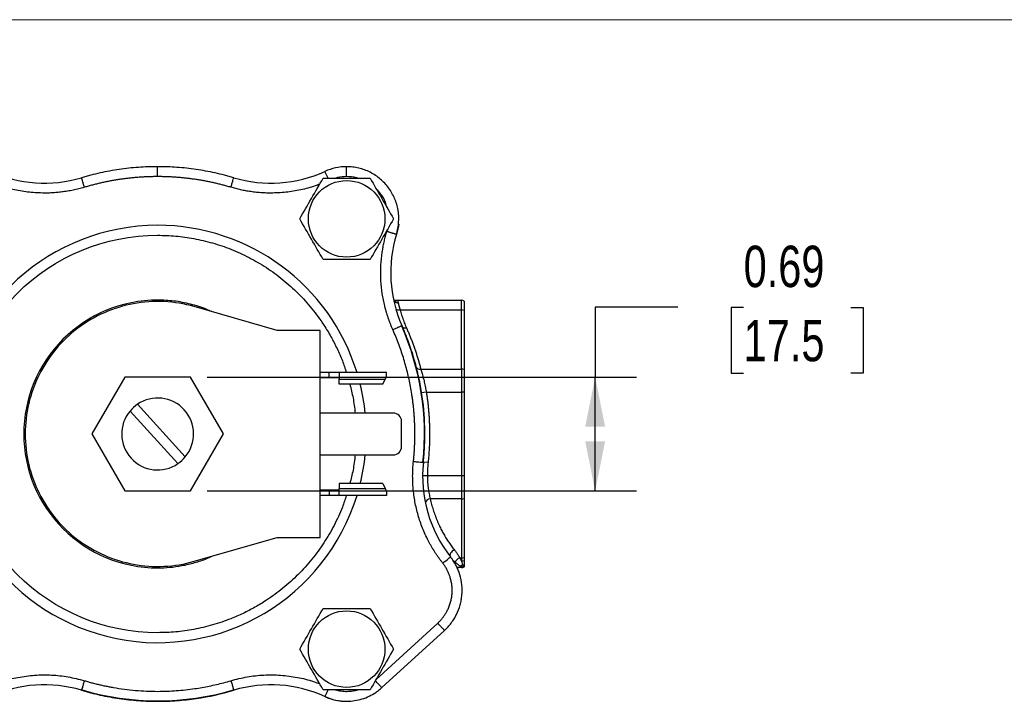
# Model space of a CAD drawing. Header units: inches. Extents: x 0 to 22, y 0 to 17.
# Tile 6 of 13: x 3.9 to 9.8, y 12.9 to 17. Entities that reach past the tile are written whole.
import ezdxf

# ---------------------------------------------------------------- set-up
doc = ezdxf.new("R2010")
doc.units = ezdxf.units.IN
doc.header["$LTSCALE"] = 2
doc.header["$MEASUREMENT"] = 0
doc.linetypes.add('SLD-Solid', pattern=[0])
doc.layers.add('DIMENSIONS', color=140, linetype='SLD-Solid', lineweight=25)
doc.layers.add('SLD-DEFPOINTS', color=7, linetype='Continuous')
doc.styles.add('SLDTEXTSTYLE0', font='TXT', dxfattribs={"width": 0.75})
doc.dimstyles.new('SLDDIMSTYLE3', dxfattribs={"dimtxt": 0.25, "dimasz": 0.3, "dimexe": 0, "dimexo": 0.0625, "dimgap": 0.0625, "dimtad": 0, "dimtih": 1, "dimtoh": 1, "dimrnd": 1e-09, "dimdsep": 46, "dimtxsty": 'SLDTEXTSTYLE0', "dimsah": 1, "dimcen": 0.09, "dimadec": 0, "dimazin": 2, "dimtfac": 1, "dimtofl": 0, "dimtmove": 0, "dimatfit": 3, "dimfxl": 0, "dimfrac": 2, "dimtolj": 1, "dimtzin": 12, "dimarcsym": 0})

# ---------------------------------------------------------------- blocks, each defined once
blk = doc.blocks.new('Block2')
at = {"color": 7, "linetype": 'SLD-Solid', "lineweight": 18}
blk.add_line((22.0002, 17.0002), (0.0002, 17.0002), dxfattribs=at)
blk = doc.blocks.new('_D_7')
at = {"layer": 'DIMENSIONS'}
for p, q in [((7.8417, 15.2644), (7.3417, 15.2644)), ((7.3417, 15.2644), (7.3417, 14.8424)), ((8.2386, 15.2625), (8.1625, 15.2625)), ((8.1625, 15.2625), (8.1625, 14.8656)), ((8.8852, 15.2625), (8.9613, 15.2625)), ((8.9613, 15.2625), (8.9613, 14.8656)), ((4.9975, 14.8424), (7.5917, 14.8424)), ((7.3417, 14.1549), (7.3417, 14.8424)), ((8.1625, 14.8656), (8.2386, 14.8656)), ((8.9613, 14.8656), (8.8852, 14.8656)), ((4.9975, 14.1549), (7.5917, 14.1549))]:
    blk.add_line(p, q, dxfattribs=at)
for points in [[(7.3417, 14.8424), (7.2817, 14.5424), (7.4017, 14.5424)], [(7.3417, 14.1549), (7.4017, 14.4549), (7.2817, 14.4549)]]:
    blk.add_solid(points, dxfattribs=at)
at = {"layer": 'DIMENSIONS', "char_height": 0.25, "attachment_point": 1, "style": 'SLDTEXTSTYLE0'}
for s, insert in [('0.69', (8.2386, 15.6355)), ('17.5', (8.2386, 15.1879))]:
    blk.add_mtext(s, dxfattribs=dict(at, insert=insert))

msp = doc.modelspace()

# ---------------------------------------------------------------- linework, layer by layer
for p, q in [((5.7284, 16.0434), (5.7097, 16.0842)), ((6.0842, 15.7225), (6.0859, 15.7316)), ((6.1485, 15.3057), (6.535, 15.3057)), ((6.535, 15.248), (6.535, 15.3057)), ((6.551, 15.3012), (6.551, 15.2448)), ((5.421, 15.1237), (4.9198, 15.2676)), ((6.1634, 15.248), (6.535, 15.248)), ((6.535, 14.8907), (6.535, 15.248)), ((6.551, 15.2448), (6.551, 14.8875)), ((5.681, 15.1237), (5.421, 15.1237)), ((5.681, 13.8737), (5.681, 15.1237)), ((5.735, 14.8697), (5.681, 14.8697)), ((5.735, 14.8377), (5.735, 14.8697)), ((5.795, 14.8697), (5.735, 14.8697)), ((5.795, 14.8697), (5.795, 14.8287)), ((6.081, 14.8697), (5.795, 14.8697)), ((6.081, 14.8437), (6.081, 14.8697)), ((6.2885, 14.8907), (6.535, 14.8907)), ((6.535, 14.8907), (6.535, 14.7514)), ((6.551, 14.8875), (6.551, 14.7514)), ((4.5005, 14.8424), (4.3021, 14.4987)), ((4.8975, 14.8424), (4.5005, 14.8424)), ((5.0959, 14.4987), (4.8975, 14.8424)), ((5.735, 14.8377), (5.681, 14.8377)), ((5.795, 14.8377), (5.735, 14.8377)), ((5.795, 14.8287), (6.0734, 14.8287)), ((5.795, 14.7987), (5.795, 14.8287)), ((6.0582, 14.7987), (6.0734, 14.8287)), ((6.0734, 14.8287), (6.081, 14.8437)), ((6.0582, 14.7987), (5.795, 14.7987)), ((6.322, 14.7514), (6.2913, 14.7466)), ((6.322, 14.7514), (6.535, 14.7514)), ((6.535, 14.7514), (6.535, 14.246)), ((6.551, 14.7514), (6.535, 14.7514)), ((6.551, 14.7514), (6.551, 14.246)), ((4.8215, 14.3196), (4.5322, 14.6374)), ((4.5765, 14.6778), (4.8659, 14.3599)), ((6.122, 14.6252), (5.681, 14.6252)), ((6.172, 14.4222), (6.172, 14.5752)), ((4.3021, 14.4987), (4.5005, 14.1549)), ((4.8975, 14.1549), (5.0959, 14.4987)), ((5.681, 14.3722), (6.122, 14.3722)), ((6.3324, 14.3255), (6.3015, 14.3288)), ((6.3281, 14.246), (6.2994, 14.246)), ((6.535, 14.246), (6.3281, 14.246)), ((6.535, 14.246), (6.535, 14.1067)), ((6.551, 14.246), (6.535, 14.246)), ((6.551, 14.246), (6.551, 14.1099)), ((4.5005, 14.1549), (4.8975, 14.1549)), ((5.735, 14.1597), (5.681, 14.1597)), ((5.735, 14.1597), (5.735, 14.1277)), ((5.795, 14.1597), (5.735, 14.1597)), ((5.795, 14.1987), (5.795, 14.1687)), ((6.0582, 14.1987), (5.795, 14.1987)), ((5.795, 14.1687), (6.0734, 14.1687)), ((5.795, 14.1277), (5.795, 14.1687)), ((6.0582, 14.1987), (6.0734, 14.1687)), ((6.0734, 14.1687), (6.081, 14.1537)), ((5.735, 14.1277), (5.681, 14.1277)), ((5.795, 14.1277), (5.735, 14.1277)), ((6.081, 14.1277), (5.795, 14.1277)), ((6.081, 14.1537), (6.081, 14.1277)), ((6.535, 14.1067), (6.3455, 14.1067)), ((6.535, 14.1067), (6.535, 13.7494)), ((6.551, 14.1099), (6.551, 13.7525)), ((4.9198, 13.7298), (5.421, 13.8737)), ((5.421, 13.8737), (5.681, 13.8737)), ((6.535, 13.7494), (6.5242, 13.7494)), ((6.535, 13.7494), (6.535, 13.7311)), ((6.551, 13.7525), (6.551, 13.7346)), ((6.0184, 13.0168), (6.391, 13.3565)), ((6.0528, 12.9669), (6.4314, 13.3122)), ((6.4317, 13.3125), (6.0541, 12.9672))]:
    msp.add_line(p, q)
at = {"flags": 128}
for points in [[(6.1549, 15.7654), (6.1517, 15.7426), (6.1421, 15.7034)], [(6.4916, 13.7981), (6.4849, 13.7947), (6.4785, 13.7902), (6.473, 13.7847), (6.4687, 13.7787), (6.4659, 13.7726), (6.4646, 13.7666), (6.4652, 13.7613), (6.4674, 13.7569)], [(6.4962, 13.7251), (6.496, 13.7187), (6.4954, 13.7152)]]:
    msp.add_lwpolyline(points, dxfattribs=at)
for centre in [(5.8405, 15.7977), (5.8405, 13.1997)]:
    msp.add_circle(centre, 0.2312)
for centre, radius, start, end in [((4.0151, 16.8002), 0.787, 245.46821, 286.55055), ((5.383, 16.8002), 0.787, 253.44945, 294.53179), ((5.8405, 15.7977), 0.315, 90, 114.53179), ((4.699, 14.4987), 1.26, 90, 342.87577), ((4.699, 14.4987), 1.26, 17.12423, 90), ((6.8935, 15.4728), 0.787, 162.85325, 203.93559), ((6.1106, 15.2767), 0.0292, 44.09133, 59.80866), ((6.1506, 15.3222), 0.0316, 233.05774, 272.09683), ((6.535, 15.2747), 0.031, 58.92705, 90), ((6.1574, 15.2777), 0.0303, 228.19123, 281.31347), ((6.5352, 15.2069), 0.0411, 67.4321, 90.32479), ((4.699, 14.4987), 1.6115, 353.94702, 23.83269), ((6.1932, 15.163), 0.024, 213.24138, 290.09971), ((6.2818, 14.9154), 0.0256, 204.48784, 285.13744), ((6.5352, 14.8496), 0.0411, 67.4321, 90.32479), ((4.699, 14.4987), 1.26, 5.76202, 13.77415), ((4.699, 14.4987), 0.217, 320.25819, 124.36514), ((4.699, 14.4987), 0.217, 140.25819, 304.36514), ((4.699, 14.4987), 0.217, 124.36514, 140.25819), ((6.122, 14.5752), 0.05, 360, 90), ((6.122, 14.4222), 0.05, 270, 360), ((4.699, 14.4987), 0.217, 304.36514, 320.25819), ((4.699, 14.4987), 1.26, 346.22585, 354.23798), ((7.0864, 14.243), 0.787, 173.88604, 218.21423), ((6.3469, 14.0728), 0.034, 92.33634, 158.34417), ((6.5352, 14.1478), 0.0411, 269.67521, 292.5679), ((6.5338, 13.71), 0.0406, 103.78798, 158.1804), ((6.5352, 13.7905), 0.0411, 269.67521, 292.5679), ((6.5106, 13.7154), 0.0237, 271.13246, 320.68578), ((6.5487, 13.673), 0.0338, 103.34563, 125.78004), ((6.5352, 13.7681), 0.037, 269.74039, 295.34041), ((6.535, 13.7227), 0.031, 270, 301.07295), ((6.535, 13.7137), 0.022, 270.10225, 292.41891), ((6.5352, 13.7381), 0.0328, 279.98275, 298.71682), ((4.0151, 12.1972), 0.787, 73.44945, 114.53179), ((5.383, 12.1972), 0.787, 65.46821, 106.55055), ((4.699, 14.4987), 1.6115, 253.53292, 286.49741), ((5.8415, 13.1997), 0.315, 245.24828, 270)]:
    msp.add_arc(centre, radius, start, end)
for points, knots in [([(4.699, 16.1127), (4.6943, 16.1127), (4.6893, 16.1127), (4.6796, 16.1126), (4.6748, 16.1125), (4.6602, 16.1122), (4.6505, 16.112), (4.6213, 16.1109), (4.6019, 16.1099), (4.5437, 16.1057), (4.5051, 16.1015), (4.4281, 16.0903), (4.3899, 16.0833), (4.333, 16.0708), (4.3142, 16.0662), (4.286, 16.059), (4.2766, 16.0564), (4.2625, 16.0526), (4.2579, 16.0512), (4.2485, 16.0485), (4.2438, 16.0472), (4.2392, 16.0458)], [0, 0, 0, 0, 0.03125, 0.03125, 0.0625, 0.0625, 0.125, 0.125, 0.25, 0.25, 0.5, 0.5, 0.75, 0.75, 0.875, 0.875, 0.9375, 0.9375, 0.96875, 0.96875, 1, 1, 1, 1]), ([(4.699, 16.0527), (4.699, 16.0598), (4.699, 16.0674), (4.699, 16.0822), (4.699, 16.0892), (4.699, 16.101), (4.699, 16.1055), (4.699, 16.1114), (4.699, 16.1127), (4.699, 16.1127)], [0, 0, 0, 0, 0.25, 0.25, 0.5, 0.5, 0.75, 0.75, 1, 1, 1, 1]), ([(5.1588, 16.0458), (5.1542, 16.0472), (5.1495, 16.0485), (5.1401, 16.0512), (5.1355, 16.0526), (5.1214, 16.0565), (5.112, 16.059), (5.0838, 16.0663), (5.0649, 16.0708), (5.0079, 16.0833), (4.9697, 16.0903), (4.8927, 16.1015), (4.8541, 16.1057), (4.796, 16.1099), (4.7766, 16.1109), (4.7475, 16.112), (4.7378, 16.1122), (4.7233, 16.1125), (4.7184, 16.1126), (4.7087, 16.1127), (4.7037, 16.1127), (4.699, 16.1127)], [0, 0, 0, 0, 0.03125, 0.03125, 0.0625, 0.0625, 0.125, 0.125, 0.25, 0.25, 0.5, 0.5, 0.75, 0.75, 0.875, 0.875, 0.9375, 0.9375, 0.96875, 0.96875, 1, 1, 1, 1]), ([(5.8403, 16.0527), (5.8403, 16.0605), (5.8404, 16.0684), (5.8404, 16.0829), (5.8404, 16.0896), (5.8404, 16.1007), (5.8404, 16.1051), (5.8405, 16.1111), (5.8405, 16.1127), (5.8405, 16.1127)], [0, 0, 0, 0, 0.25, 0.25, 0.5, 0.5, 0.75, 0.75, 1, 1, 1, 1]), ([(6.1415, 15.7048), (6.1419, 15.706), (6.1423, 15.7075), (6.1432, 15.7106), (6.1436, 15.712), (6.1449, 15.7165), (6.1457, 15.7195), (6.1479, 15.7284), (6.1492, 15.7344), (6.1525, 15.7525), (6.154, 15.7646), (6.1564, 15.8012), (6.1552, 15.8262), (6.149, 15.8623), (6.1463, 15.8742), (6.1394, 15.8978), (6.1353, 15.9094), (6.1208, 15.9435), (6.1087, 15.9647), (6.0869, 15.9944), (6.0789, 16.0039), (6.0621, 16.0219), (6.0532, 16.0304), (6.0345, 16.0461), (6.0248, 16.0535), (6.0043, 16.067), (5.9935, 16.0733), (5.9606, 16.0899), (5.9377, 16.0983), (5.9018, 16.1069), (5.8896, 16.1091), (5.8712, 16.1112), (5.865, 16.1118), (5.8558, 16.1123), (5.8527, 16.1125), (5.8481, 16.1126), (5.8466, 16.1126), (5.8433, 16.1127), (5.8418, 16.1127), (5.8405, 16.1127)], [0, 0, 0, 0, 0.007813, 0.007813, 0.015625, 0.015625, 0.03125, 0.03125, 0.0625, 0.0625, 0.125, 0.125, 0.25, 0.25, 0.3125, 0.3125, 0.375, 0.375, 0.5, 0.5, 0.5625, 0.5625, 0.625, 0.625, 0.6875, 0.6875, 0.75, 0.75, 0.875, 0.875, 0.9375, 0.9375, 0.96875, 0.96875, 0.984375, 0.984375, 0.992188, 0.992188, 1, 1, 1, 1]), ([(4.0151, 15.9532), (3.9848, 15.9541), (3.9244, 15.9559), (3.8349, 15.9715), (3.7664, 15.9885), (3.7291, 16.0037), (3.7199, 16.0074)], [0, 0, 0, 0, 0.3002835, 0.6006026, 0.9008863, 1, 1, 1, 1]), ([(4.2563, 15.9883), (4.2541, 15.9958), (4.2518, 16.0033), (4.2477, 16.0173), (4.2458, 16.0236), (4.2427, 16.0343), (4.2414, 16.0385), (4.2397, 16.0443), (4.2392, 16.0458), (4.2392, 16.0458)], [0, 0, 0, 0, 0.25, 0.25, 0.5, 0.5, 0.75, 0.75, 1, 1, 1, 1]), ([(4.699, 16.0527), (4.6906, 16.0526), (4.6739, 16.0525), (4.6489, 16.0519), (4.6239, 16.0509), (4.599, 16.0495), (4.5741, 16.0477), (4.5493, 16.0455), (4.5246, 16.0429), (4.4999, 16.0399), (4.4753, 16.0366), (4.4507, 16.0328), (4.4262, 16.0286), (4.4018, 16.0241), (4.3774, 16.0191), (4.353, 16.0137), (4.3287, 16.008), (4.3045, 16.0018), (4.2804, 15.9953), (4.2643, 15.9906), (4.2563, 15.9883)], [0, 0, 0, 0, 0.055882, 0.11165, 0.167318, 0.2229, 0.278411, 0.333863, 0.389272, 0.444653, 0.500018, 0.555383, 0.610762, 0.666169, 0.721618, 0.777124, 0.832702, 0.888364, 0.944125, 1, 1, 1, 1]), ([(5.1417, 15.9883), (5.1337, 15.9906), (5.1176, 15.9953), (5.0934, 16.0018), (5.0692, 16.008), (5.0449, 16.0137), (5.0206, 16.0191), (4.9962, 16.0241), (4.9717, 16.0286), (4.9472, 16.0328), (4.9226, 16.0366), (4.898, 16.04), (4.8733, 16.0429), (4.8486, 16.0455), (4.8238, 16.0477), (4.7989, 16.0495), (4.774, 16.0509), (4.7491, 16.0519), (4.724, 16.0526), (4.7073, 16.0526), (4.699, 16.0527)], [0, 0, 0, 0, 0.0558866, 0.1116586, 0.16733, 0.222915, 0.2784275, 0.333882, 0.3892925, 0.4446735, 0.5000391, 0.5554038, 0.6107818, 0.6661875, 0.7216352, 0.7771391, 0.8327133, 0.8883722, 0.9441298, 1, 1, 1, 1]), ([(5.1417, 15.9883), (5.1437, 15.9951), (5.1459, 16.0024), (5.1501, 16.0165), (5.1521, 16.0234), (5.1554, 16.0346), (5.1567, 16.039), (5.1584, 16.0446), (5.1588, 16.0458), (5.1588, 16.0458)], [0, 0, 0, 0, 0.25, 0.25, 0.5, 0.5, 0.75, 0.75, 1, 1, 1, 1]), ([(5.6781, 16.0074), (5.6689, 16.0037), (5.6317, 15.9885), (5.5631, 15.9715), (5.4737, 15.9559), (5.4132, 15.9541), (5.383, 15.9532)], [0, 0, 0, 0, 0.099079, 0.399398, 0.699681, 1, 1, 1, 1]), ([(5.6988, 16.0432), (5.7459, 16.0432), (5.7932, 16.0432), (5.8879, 16.0432), (5.9351, 16.0432), (5.9822, 16.0432)], [0, 0, 0, 0, 0.5, 0.5, 1, 1, 1, 1]), ([(5.8403, 16.0527), (5.822, 16.0523), (5.7997, 16.0518), (5.7789, 16.0445), (5.7753, 16.0432)], [0, 0, 0, 0, 0.824337, 1, 1, 1, 1]), ([(5.9066, 16.0432), (5.9044, 16.044), (5.8834, 16.052), (5.8606, 16.0524), (5.8403, 16.0527)], [0, 0, 0, 0, 0.108988, 1, 1, 1, 1]), ([(4.2563, 15.9883), (4.2507, 15.9867), (4.2395, 15.9834), (4.2226, 15.979), (4.2056, 15.9749), (4.1886, 15.9711), (4.1714, 15.9677), (4.1542, 15.9647), (4.1326, 15.9613), (4.1066, 15.958), (4.0762, 15.9552), (4.0456, 15.9535), (4.0253, 15.9533), (4.0151, 15.9532)], [0, 0, 0, 0, 0.071495, 0.142918, 0.214298, 0.285667, 0.357055, 0.428492, 0.500009, 0.625072, 0.749982, 0.874904, 1, 1, 1, 1]), ([(5.383, 15.9532), (5.3771, 15.9532), (5.3655, 15.9533), (5.348, 15.9539), (5.3306, 15.9548), (5.3131, 15.956), (5.2957, 15.9576), (5.2784, 15.9596), (5.2567, 15.9625), (5.2308, 15.9668), (5.2009, 15.9728), (5.1711, 15.9799), (5.1515, 15.9855), (5.1417, 15.9883)], [0, 0, 0, 0, 0.071495, 0.142918, 0.214298, 0.285667, 0.357055, 0.428492, 0.500009, 0.625072, 0.749982, 0.874904, 1, 1, 1, 1]), ([(6.0843, 15.8665), (6.0816, 15.8769), (6.0739, 15.9065), (6.0524, 15.944), (6.0302, 15.9662), (6.0219, 15.9745)], [0, 0, 0, 0, 0.254803, 0.723865, 1, 1, 1, 1]), ([(6.1193, 15.1292), (6.1168, 15.135), (6.1118, 15.1465), (6.1048, 15.1639), (6.0981, 15.1815), (6.0918, 15.1993), (6.086, 15.2171), (6.0805, 15.2351), (6.0754, 15.2533), (6.0659, 15.2901), (6.0548, 15.3464), (6.0469, 15.4226), (6.0458, 15.4992), (6.0504, 15.5601), (6.0568, 15.6053), (6.062, 15.635), (6.0683, 15.6644), (6.0756, 15.6936), (6.0813, 15.7129), (6.0842, 15.7225)], [0, 0, 0, 0, 0.031052, 0.062059, 0.093037, 0.124, 0.154965, 0.185945, 0.216958, 0.248018, 0.373994, 0.500004, 0.62598, 0.75199, 0.80165, 0.851217, 0.900756, 0.95033, 1, 1, 1, 1]), ([(6.0842, 15.7225), (6.0857, 15.722), (6.0888, 15.7211), (6.0938, 15.7195), (6.0993, 15.7179), (6.1053, 15.716), (6.1116, 15.7141), (6.118, 15.7121), (6.1243, 15.7102), (6.13, 15.7084), (6.135, 15.7069), (6.1387, 15.7057), (6.1411, 15.705), (6.1414, 15.7049), (6.1415, 15.7048)], [0, 0, 0, 0, 0.049269, 0.105105, 0.167823, 0.23764, 0.314618, 0.398591, 0.489099, 0.585337, 0.686139, 0.790011, 0.895234, 1, 1, 1, 1]), ([(4.699, 13.2987), (4.3808, 13.2987), (4.0755, 13.4251), (3.6254, 13.8752), (3.499, 14.1804), (3.499, 14.8169), (3.6254, 15.1222), (4.0755, 15.5722), (4.3808, 15.6987), (4.699, 15.6987)], [0, 0, 0, 0, 0.25, 0.25, 0.5, 0.5, 0.75, 0.75, 1, 1, 1, 1]), ([(4.699, 15.6987), (4.7356, 15.6977), (4.8088, 15.6958), (4.9198, 15.6799), (5.0311, 15.6538), (5.1429, 15.6156), (5.252, 15.566), (5.3575, 15.5043), (5.457, 15.4318), (5.549, 15.3487), (5.6321, 15.2567), (5.6967, 15.1681), (5.7462, 15.0867), (5.7832, 15.0148), (5.8153, 14.9428), (5.8312, 14.8934), (5.8389, 14.8697)], [0, 0, 0, 0, 0.072835, 0.145676, 0.222881, 0.300099, 0.380521, 0.460958, 0.543091, 0.625239, 0.707373, 0.78952, 0.843187, 0.896738, 0.950417, 1, 1, 1, 1]), ([(5.9822, 15.5522), (5.9351, 15.5522), (5.8879, 15.5522), (5.7932, 15.5522), (5.7459, 15.5522), (5.6988, 15.5522)], [0, 0, 0, 0, 0.5, 0.5, 1, 1, 1, 1]), ([(4.699, 15.3072), (4.4846, 15.3072), (4.2789, 15.222), (3.9757, 14.9188), (3.8905, 14.7131), (3.8905, 14.2843), (3.9757, 14.0786), (4.2789, 13.7754), (4.4846, 13.6902), (4.699, 13.6902)], [0, 0, 0, 0, 0.25, 0.25, 0.5, 0.5, 0.75, 0.75, 1, 1, 1, 1]), ([(4.9198, 15.2676), (4.8603, 15.2847), (4.7996, 15.2947), (4.7377, 15.2977), (4.6758, 15.3007), (4.6144, 15.2966), (4.5534, 15.2853), (4.4926, 15.2741), (4.4337, 15.256), (4.377, 15.231), (4.3203, 15.2061), (4.2672, 15.175), (4.2177, 15.1377), (4.1682, 15.1004), (4.1237, 15.058), (4.084, 15.0103), (4.0444, 14.9627), (4.0108, 14.9112), (3.9831, 14.8557), (3.9555, 14.8003), (3.9345, 14.7424), (3.9203, 14.6821), (3.9061, 14.6218), (3.899, 14.5607), (3.899, 14.4987)], [0, 0, 0, 0, 0.125, 0.125, 0.125, 0.25, 0.25, 0.25, 0.375, 0.375, 0.375, 0.5, 0.5, 0.5, 0.625, 0.625, 0.625, 0.75, 0.75, 0.75, 0.875, 0.875, 0.875, 1, 1, 1, 1]), ([(5.0255, 15.2373), (5.0159, 15.2418), (4.9748, 15.2611), (4.8985, 15.2839), (4.7987, 15.3038), (4.7319, 15.3061), (4.699, 15.3072)], [0, 0, 0, 0, 0.094428, 0.404941, 0.707013, 1, 1, 1, 1]), ([(6.1284, 15.3057), (6.1303, 15.3057), (6.1364, 15.3057), (6.1435, 15.3057), (6.1485, 15.3057)], [0, 0, 0, 0, 0.298275, 1, 1, 1, 1]), ([(6.1485, 15.3057), (6.1485, 15.3056), (6.1485, 15.3056), (6.1486, 15.3049), (6.1488, 15.304), (6.1491, 15.3026), (6.1494, 15.3009), (6.1499, 15.2988), (6.1504, 15.2964), (6.151, 15.2938), (6.1515, 15.2917), (6.1517, 15.2907)], [0, 0, 0, 0, 0.115735, 0.230291, 0.343676, 0.455901, 0.566977, 0.676913, 0.785721, 0.893413, 1, 1, 1, 1]), ([(6.1517, 15.2907), (6.152, 15.2896), (6.1525, 15.2874), (6.1533, 15.2839), (6.1543, 15.28), (6.1553, 15.276), (6.1564, 15.2717), (6.1577, 15.2673), (6.1589, 15.2627), (6.1603, 15.2579), (6.1618, 15.2531), (6.1628, 15.2497), (6.1634, 15.248)], [0, 0, 0, 0, 0.105822, 0.210309, 0.313474, 0.415333, 0.515903, 0.615199, 0.713238, 0.810039, 0.90562, 1, 1, 1, 1]), ([(6.1634, 15.248), (6.1648, 15.2427), (6.1677, 15.2323), (6.1725, 15.2167), (6.1776, 15.2012), (6.1831, 15.1858), (6.1888, 15.1706), (6.1949, 15.1554), (6.1993, 15.1454), (6.2015, 15.1404)], [0, 0, 0, 0, 0.144492, 0.288378, 0.431693, 0.574476, 0.716762, 0.858591, 1, 1, 1, 1]), ([(6.1193, 15.1292), (6.1265, 15.1324), (6.1337, 15.1356), (6.147, 15.1414), (6.1531, 15.1441), (6.1632, 15.1486), (6.1673, 15.1504), (6.1728, 15.1529), (6.1742, 15.1535), (6.1742, 15.1535)], [0, 0, 0, 0, 0.25, 0.25, 0.5, 0.5, 0.75, 0.75, 1, 1, 1, 1]), ([(6.2442, 14.3332), (6.245, 14.3417), (6.2468, 14.3587), (6.2488, 14.3843), (6.2505, 14.4098), (6.2518, 14.4354), (6.2526, 14.4609), (6.253, 14.4863), (6.253, 14.5118), (6.2526, 14.5372), (6.2518, 14.5627), (6.2505, 14.588), (6.2489, 14.6134), (6.2468, 14.6388), (6.2443, 14.6641), (6.2413, 14.6894), (6.238, 14.7147), (6.2333, 14.7465), (6.2267, 14.7846), (6.2178, 14.8289), (6.2075, 14.8728), (6.1961, 14.9164), (6.1833, 14.9597), (6.1693, 15.0026), (6.1539, 15.0452), (6.1374, 15.0875), (6.1254, 15.1153), (6.1193, 15.1292)], [0, 0, 0, 0, 0.031538, 0.063005, 0.094408, 0.125756, 0.157057, 0.188319, 0.219552, 0.250763, 0.28196, 0.313153, 0.34435, 0.375558, 0.406788, 0.438046, 0.469341, 0.500683, 0.556219, 0.611631, 0.666966, 0.722272, 0.777595, 0.832983, 0.888482, 0.944139, 1, 1, 1, 1]), ([(6.3038, 14.3268), (6.3047, 14.3354), (6.3056, 14.3443), (6.3072, 14.3619), (6.308, 14.3707), (6.3099, 14.3971), (6.3109, 14.4147), (6.3131, 14.4677), (6.3134, 14.503), (6.3108, 14.609), (6.3044, 14.6794), (6.288, 14.7842), (6.2813, 14.8189), (6.2658, 14.8877), (6.257, 14.9217), (6.2371, 14.9891), (6.2261, 15.0225), (6.2078, 15.072), (6.2015, 15.0884), (6.1916, 15.113), (6.1882, 15.1211), (6.1813, 15.1374), (6.1777, 15.1456), (6.1742, 15.1535)], [0, 0, 0, 0, 0.03125, 0.03125, 0.0625, 0.0625, 0.125, 0.125, 0.25, 0.25, 0.5, 0.5, 0.625, 0.625, 0.75, 0.75, 0.875, 0.875, 0.9375, 0.9375, 0.96875, 0.96875, 1, 1, 1, 1]), ([(6.2015, 15.1404), (6.2047, 15.1331), (6.2111, 15.1183), (6.2203, 15.0961), (6.2293, 15.0737), (6.2378, 15.0512), (6.2461, 15.0286), (6.254, 15.0059), (6.2616, 14.9831), (6.2688, 14.9602), (6.2757, 14.9371), (6.2823, 14.9139), (6.2864, 14.8984), (6.2885, 14.8907)], [0, 0, 0, 0, 0.089897, 0.179963, 0.270209, 0.360647, 0.451287, 0.542142, 0.633221, 0.724535, 0.816096, 0.907914, 1, 1, 1, 1]), ([(6.2885, 14.8907), (6.2891, 14.8886), (6.2906, 14.8837), (6.2933, 14.8746), (6.2968, 14.8623), (6.3011, 14.8462), (6.3055, 14.8287), (6.3097, 14.8114), (6.3131, 14.7959), (6.3163, 14.7807), (6.3193, 14.7659), (6.3211, 14.7561), (6.322, 14.7514)], [0, 0, 0, 0, 0.054992, 0.132515, 0.232563, 0.35513, 0.500208, 0.608365, 0.712415, 0.812365, 0.908224, 1, 1, 1, 1]), ([(5.8597, 14.7987), (5.8668, 14.7716), (5.8816, 14.7145), (5.8882, 14.6559), (5.8917, 14.6252)], [0, 0, 0, 0, 0.474946, 1, 1, 1, 1]), ([(6.322, 14.7514), (6.3231, 14.7435), (6.3255, 14.7279), (6.3286, 14.7043), (6.3314, 14.6808), (6.3339, 14.6572), (6.336, 14.6336), (6.3378, 14.6099), (6.3392, 14.5862), (6.3403, 14.5625), (6.3413, 14.5324), (6.3417, 14.496), (6.3411, 14.4533), (6.3393, 14.4107), (6.3365, 14.368), (6.3337, 14.3397), (6.3324, 14.3255)], [0, 0, 0, 0, 0.055595, 0.111154, 0.166687, 0.222206, 0.277724, 0.333251, 0.388799, 0.444379, 0.500005, 0.600047, 0.7, 0.799932, 0.899909, 1, 1, 1, 1]), ([(3.899, 14.4987), (3.899, 14.4367), (3.9061, 14.3756), (3.9203, 14.3153), (3.9345, 14.255), (3.9554, 14.1971), (3.9831, 14.1417), (4.0107, 14.0862), (4.0444, 14.0347), (4.084, 13.987), (4.1236, 13.9394), (4.1682, 13.897), (4.2177, 13.8597), (4.2671, 13.8224), (4.3202, 13.7913), (4.377, 13.7664), (4.4337, 13.7414), (4.4925, 13.7233), (4.5534, 13.712), (4.6143, 13.7008), (4.6757, 13.6966), (4.7377, 13.6996), (4.7995, 13.7026), (4.8603, 13.7127), (4.9198, 13.7298)], [0, 0, 0, 0, 0.125, 0.125, 0.125, 0.25, 0.25, 0.25, 0.375, 0.375, 0.375, 0.5, 0.5, 0.5, 0.625, 0.625, 0.625, 0.75, 0.75, 0.75, 0.875, 0.875, 0.875, 1, 1, 1, 1]), ([(5.8917, 14.3722), (5.8882, 14.3414), (5.8816, 14.2828), (5.8668, 14.2258), (5.8597, 14.1987)], [0, 0, 0, 0, 0.525054, 1, 1, 1, 1]), ([(6.4209, 13.719), (6.4172, 13.7238), (6.4098, 13.7333), (6.3991, 13.7478), (6.3887, 13.7625), (6.3786, 13.7775), (6.3689, 13.7926), (6.3595, 13.808), (6.3504, 13.8235), (6.3416, 13.8393), (6.3232, 13.8743), (6.2978, 13.9301), (6.2711, 14.0084), (6.2521, 14.089), (6.2433, 14.1544), (6.2401, 14.2035), (6.2392, 14.236), (6.2395, 14.2684), (6.2411, 14.3008), (6.2431, 14.3224), (6.2442, 14.3332)], [0, 0, 0, 0, 0.027576, 0.05511, 0.082612, 0.110097, 0.137577, 0.165063, 0.192569, 0.220107, 0.24769, 0.373831, 0.500005, 0.626147, 0.752321, 0.801924, 0.851421, 0.900884, 0.950386, 1, 1, 1, 1]), ([(6.2442, 14.3332), (6.2512, 14.3324), (6.2588, 14.3316), (6.2735, 14.33), (6.2805, 14.3293), (6.2922, 14.328), (6.2967, 14.3276), (6.3025, 14.3269), (6.3038, 14.3268), (6.3038, 14.3268)], [0, 0, 0, 0, 0.25, 0.25, 0.5, 0.5, 0.75, 0.75, 1, 1, 1, 1]), ([(6.3324, 14.3255), (6.3318, 14.3202), (6.3308, 14.3096), (6.3296, 14.2938), (6.3288, 14.2779), (6.3282, 14.2619), (6.3282, 14.2513), (6.3281, 14.246)], [0, 0, 0, 0, 0.200089, 0.400044, 0.599956, 0.799911, 1, 1, 1, 1]), ([(6.3281, 14.246), (6.3281, 14.2433), (6.3282, 14.2377), (6.3284, 14.2294), (6.3287, 14.221), (6.3291, 14.2126), (6.3297, 14.2041), (6.3304, 14.1956), (6.3312, 14.1871), (6.3321, 14.1787), (6.3336, 14.1674), (6.3357, 14.1531), (6.3386, 14.1373), (6.3419, 14.1215), (6.3442, 14.1121), (6.3455, 14.1067)], [0, 0, 0, 0, 0.052829, 0.106306, 0.160443, 0.21525, 0.27074, 0.326922, 0.383807, 0.441404, 0.499723, 0.618339, 0.748701, 0.856023, 1, 1, 1, 1]), ([(5.8389, 14.1277), (5.8312, 14.104), (5.8111, 14.0418), (5.7661, 13.9458), (5.7047, 13.8402), (5.6321, 13.7407), (5.549, 13.6487), (5.457, 13.5656), (5.3684, 13.501), (5.287, 13.4516), (5.2152, 13.4144), (5.1302, 13.3774), (5.0311, 13.3435), (4.9199, 13.3175), (4.8088, 13.3016), (4.7356, 13.2996), (4.699, 13.2987)], [0, 0, 0, 0, 0.049583, 0.130005, 0.210441, 0.292575, 0.374723, 0.456857, 0.539004, 0.592671, 0.646222, 0.699901, 0.777106, 0.854324, 0.927158, 1, 1, 1, 1]), ([(6.3455, 14.1067), (6.3467, 14.1011), (6.3493, 14.0899), (6.3535, 14.0732), (6.3581, 14.0566), (6.3631, 14.0401), (6.3685, 14.0238), (6.3742, 14.0076), (6.3803, 13.9915), (6.3868, 13.9756), (6.3936, 13.9597), (6.4024, 13.9406), (6.4135, 13.9183), (6.4272, 13.8931), (6.4419, 13.8685), (6.4575, 13.8445), (6.4739, 13.821), (6.4858, 13.8057), (6.4916, 13.7981)], [0, 0, 0, 0, 0.052125, 0.104006, 0.155657, 0.207094, 0.25833, 0.30938, 0.36026, 0.410984, 0.461568, 0.512027, 0.595481, 0.677982, 0.759605, 0.840427, 0.920531, 1, 1, 1, 1]), ([(6.4916, 13.7981), (6.4937, 13.7955), (6.4977, 13.7904), (6.5034, 13.7825), (6.509, 13.7744), (6.5143, 13.7662), (6.5194, 13.7579), (6.5226, 13.7522), (6.5242, 13.7494)], [0, 0, 0, 0, 0.163708, 0.328482, 0.494411, 0.661583, 0.830085, 1, 1, 1, 1]), ([(4.699, 13.6902), (4.7237, 13.6908), (4.773, 13.6921), (4.8478, 13.7028), (4.9226, 13.7207), (4.9827, 13.74), (5.0159, 13.7556), (5.0255, 13.7601)], [0, 0, 0, 0, 0.219784, 0.439598, 0.672563, 0.905589, 1, 1, 1, 1]), ([(6.4209, 13.719), (6.4334, 13.7288), (6.4454, 13.7383), (6.463, 13.7522), (6.468, 13.7561), (6.468, 13.7561)], [0, 0, 0, 0, 0.5, 0.5, 1, 1, 1, 1]), ([(6.4314, 13.3122), (6.4322, 13.3129), (6.4331, 13.3138), (6.4351, 13.3156), (6.436, 13.3165), (6.4388, 13.3191), (6.4406, 13.3209), (6.446, 13.3263), (6.4496, 13.33), (6.4598, 13.3413), (6.4663, 13.3492), (6.4785, 13.3654), (6.4843, 13.3738), (6.495, 13.3912), (6.5, 13.4003), (6.5135, 13.4279), (6.5208, 13.4469), (6.5289, 13.4763), (6.5312, 13.4862), (6.5348, 13.5065), (6.5361, 13.5167), (6.5386, 13.5472), (6.5384, 13.5675), (6.5342, 13.6081), (6.5301, 13.6285), (6.5184, 13.6675), (6.5107, 13.6863), (6.4966, 13.7136), (6.4914, 13.7225), (6.483, 13.7355), (6.4802, 13.7397), (6.4757, 13.746), (6.4742, 13.7481), (6.4718, 13.7511), (6.4711, 13.7522), (6.4695, 13.7543), (6.4687, 13.7553), (6.468, 13.7561)], [0, 0, 0, 0, 0.007812, 0.007812, 0.015625, 0.015625, 0.03125, 0.03125, 0.0625, 0.0625, 0.125, 0.125, 0.1875, 0.1875, 0.25, 0.25, 0.375, 0.375, 0.4375, 0.4375, 0.5, 0.5, 0.625, 0.625, 0.75, 0.75, 0.875, 0.875, 0.9375, 0.9375, 0.96875, 0.96875, 0.984375, 0.984375, 0.992188, 0.992188, 1, 1, 1, 1]), ([(6.4962, 13.7251), (6.4926, 13.7278), (6.4893, 13.7305), (6.4836, 13.7357), (6.4812, 13.7381), (6.4797, 13.7404)], [0, 0, 0, 0, 0.5, 0.5, 1, 1, 1, 1]), ([(6.5242, 13.7494), (6.5252, 13.7478), (6.5272, 13.7446), (6.53, 13.74), (6.5326, 13.7354), (6.5342, 13.7325), (6.535, 13.7311)], [0, 0, 0, 0, 0.2467521, 0.4955418, 0.7465619, 1, 1, 1, 1]), ([(6.391, 13.3565), (6.3935, 13.3589), (6.3984, 13.3635), (6.4054, 13.3707), (6.4122, 13.3781), (6.4186, 13.3857), (6.4247, 13.3936), (6.4305, 13.4016), (6.4361, 13.4099), (6.4413, 13.4184), (6.4462, 13.4271), (6.453, 13.4404), (6.461, 13.4587), (6.4688, 13.4825), (6.4743, 13.5069), (6.4776, 13.5317), (6.4785, 13.5567), (6.477, 13.5816), (6.4733, 13.6064), (6.4676, 13.6291), (6.4606, 13.6496), (6.4527, 13.668), (6.4435, 13.6857), (6.433, 13.7029), (6.4249, 13.7136), (6.4209, 13.719)], [0, 0, 0, 0, 0.02536, 0.050549, 0.075599, 0.100546, 0.125424, 0.150269, 0.175115, 0.199997, 0.224952, 0.250012, 0.312269, 0.37458, 0.437177, 0.499827, 0.562045, 0.624316, 0.686924, 0.749586, 0.799679, 0.849484, 0.899285, 0.949364, 1, 1, 1, 1]), ([(6.529, 13.7004), (6.5239, 13.7035), (6.5186, 13.7073), (6.5074, 13.7158), (6.5017, 13.7205), (6.4962, 13.7251)], [0, 0, 0, 0, 0.5, 0.5, 1, 1, 1, 1]), ([(6.535, 13.6917), (6.531, 13.6917), (6.5231, 13.6917), (6.5151, 13.6917), (6.5111, 13.6917)], [0, 0, 0, 0, 0.499999, 1, 1, 1, 1]), ([(6.551, 13.6966), (6.5499, 13.696), (6.5474, 13.6946), (6.5448, 13.6938), (6.5434, 13.6933)], [0, 0, 0, 0, 0.470176, 1, 1, 1, 1]), ([(5.6988, 13.4452), (5.7459, 13.4452), (5.7932, 13.4452), (5.8879, 13.4452), (5.9351, 13.4452), (5.9822, 13.4452)], [0, 0, 0, 0, 0.5, 0.5, 1, 1, 1, 1]), ([(6.391, 13.3565), (6.392, 13.3554), (6.3942, 13.353), (6.3977, 13.3492), (6.4016, 13.345), (6.4058, 13.3404), (6.4102, 13.3355), (6.4147, 13.3306), (6.4192, 13.3257), (6.4233, 13.3212), (6.4268, 13.3174), (6.4294, 13.3145), (6.4311, 13.3126), (6.4313, 13.3123), (6.4314, 13.3122)], [0, 0, 0, 0, 0.048434, 0.103541, 0.16565, 0.234998, 0.311665, 0.395508, 0.486083, 0.582592, 0.683861, 0.788375, 0.894374, 1, 1, 1, 1]), ([(3.7196, 12.9894), (3.732, 12.9944), (3.7757, 13.0121), (3.8551, 13.0305), (3.956, 13.0443), (4.0579, 13.0449), (4.1589, 13.0344), (4.2239, 13.0175), (4.2563, 13.0091)], [0, 0, 0, 0, 0.073466, 0.258564, 0.445015, 0.631431, 0.816546, 1, 1, 1, 1]), ([(5.1417, 13.0091), (5.1741, 13.0175), (5.2392, 13.0344), (5.3401, 13.0449), (5.442, 13.0443), (5.5429, 13.0305), (5.6223, 13.0121), (5.666, 12.9944), (5.6784, 12.9894)], [0, 0, 0, 0, 0.183438, 0.368535, 0.554986, 0.741403, 0.926518, 1, 1, 1, 1]), ([(4.2563, 13.0091), (4.2543, 13.0023), (4.2522, 12.995), (4.248, 12.9808), (4.2459, 12.974), (4.2426, 12.9628), (4.2413, 12.9584), (4.2396, 12.9528), (4.2393, 12.9515), (4.2392, 12.9516)], [0, 0, 0, 0, 0.25, 0.25, 0.5, 0.5, 0.75, 0.75, 1, 1, 1, 1]), ([(4.2563, 13.0091), (4.2646, 13.0067), (4.2811, 13.0018), (4.306, 12.9952), (4.331, 12.9888), (4.356, 12.983), (4.381, 12.9775), (4.4061, 12.9725), (4.4671, 12.9613), (4.5648, 12.9485), (4.6922, 12.9431), (4.8119, 12.9474), (4.901, 12.9572), (4.9673, 12.9678), (5.0112, 12.9762), (5.0549, 12.9858), (5.0985, 12.9966), (5.1273, 13.0049), (5.1417, 13.0091)], [0, 0, 0, 0, 0.028789, 0.057508, 0.086165, 0.114767, 0.143323, 0.171839, 0.200325, 0.350479, 0.500802, 0.625661, 0.750544, 0.800213, 0.849952, 0.899802, 0.949804, 1, 1, 1, 1]), ([(5.1417, 13.0091), (5.144, 13.0015), (5.1462, 12.994), (5.1503, 12.9801), (5.1522, 12.9737), (5.1554, 12.9631), (5.1566, 12.9588), (5.1583, 12.953), (5.1588, 12.9515), (5.1588, 12.9515)], [0, 0, 0, 0, 0.25, 0.25, 0.5, 0.5, 0.75, 0.75, 1, 1, 1, 1]), ([(5.7097, 12.9131), (5.7111, 12.9125), (5.7131, 12.9116), (5.7166, 12.9101), (5.7184, 12.9093), (5.7237, 12.9071), (5.7273, 12.9057), (5.738, 12.9017), (5.7453, 12.8993), (5.7673, 12.8929), (5.7822, 12.8897), (5.8126, 12.8855), (5.8281, 12.8846), (5.8587, 12.8848), (5.8739, 12.8861), (5.9041, 12.8908), (5.9193, 12.8943), (5.9486, 12.9034), (5.9628, 12.909), (5.9903, 12.9222), (6.0037, 12.9298), (6.0229, 12.9427), (6.0292, 12.9473), (6.0383, 12.9544), (6.0412, 12.9569), (6.0457, 12.9606), (6.0471, 12.9619), (6.05, 12.9644), (6.0516, 12.9659), (6.0528, 12.9669)], [0, 0, 0, 0, 0.015625, 0.015625, 0.03125, 0.03125, 0.0625, 0.0625, 0.125, 0.125, 0.25, 0.25, 0.375, 0.375, 0.5, 0.5, 0.625, 0.625, 0.75, 0.75, 0.875, 0.875, 0.9375, 0.9375, 0.96875, 0.96875, 0.984375, 0.984375, 1, 1, 1, 1]), ([(6.0528, 12.9669), (6.0527, 12.9669), (6.0519, 12.9679), (6.0479, 12.9722), (6.0448, 12.9756), (6.0369, 12.9842), (6.0322, 12.9895), (6.0222, 13.0004), (6.0171, 13.006), (6.0123, 13.0113)], [0, 0, 0, 0, 0.25, 0.25, 0.5, 0.5, 0.75, 0.75, 1, 1, 1, 1]), ([(4.2392, 12.9516), (4.2484, 12.9489), (4.2579, 12.9461), (4.2766, 12.9409), (4.286, 12.9384), (4.3143, 12.9311), (4.3332, 12.9266), (4.3902, 12.914), (4.4285, 12.907), (4.5056, 12.8958), (4.5444, 12.8916), (4.6219, 12.8861), (4.6608, 12.8847), (4.7387, 12.8847), (4.7777, 12.8861), (4.8551, 12.8918), (4.8936, 12.896), (5.0084, 12.9127), (5.0841, 12.9294), (5.1588, 12.9515)], [0, 0, 0, 0, 0.03125, 0.03125, 0.0625, 0.0625, 0.125, 0.125, 0.25, 0.25, 0.375, 0.375, 0.5, 0.5, 0.625, 0.625, 0.75, 0.75, 1, 1, 1, 1]), ([(5.9822, 12.9542), (5.9351, 12.9542), (5.8879, 12.9542), (5.7932, 12.9542), (5.7459, 12.9542), (5.6988, 12.9542)], [0, 0, 0, 0, 0.5, 0.5, 1, 1, 1, 1]), ([(5.7283, 12.9542), (5.7272, 12.9517), (5.7229, 12.9422), (5.7166, 12.9283), (5.7108, 12.9156), (5.7101, 12.9139), (5.7097, 12.9131)], [0, 0, 0, 0, 0.104524, 0.403016, 0.701508, 1, 1, 1, 1]), ([(5.7723, 12.9542), (5.7834, 12.9515), (5.8065, 12.9458), (5.8427, 12.9439), (5.8771, 12.9462), (5.8984, 12.9518), (5.9077, 12.9542)], [0, 0, 0, 0, 0.2480928, 0.5191226, 0.7903093, 1, 1, 1, 1])]:
    msp.add_open_spline(points, degree=3, knots=knots)
for points in [[(5.557, 15.7977), (5.5807, 15.8386), (5.6279, 15.9204), (5.6751, 16.0023), (5.6988, 16.0432)], [(5.9822, 16.0432), (6.0059, 16.0023), (6.0531, 15.9204), (6.1004, 15.8386), (6.124, 15.7977)], [(5.6988, 15.5522), (5.6751, 15.5931), (5.6279, 15.6749), (5.5807, 15.7568), (5.557, 15.7977)], [(6.124, 15.7977), (6.1004, 15.7568), (6.0531, 15.6749), (6.0059, 15.5931), (5.9822, 15.5522)], [(6.1316, 15.297), (6.1353, 15.3022), (6.1414, 15.3057), (6.1485, 15.3057)], [(6.5434, 13.6933), (6.5389, 13.6948), (6.5341, 13.6972), (6.529, 13.7004)], [(6.535, 13.7311), (6.5375, 13.7213), (6.5395, 13.7126), (6.5409, 13.7058)], [(6.5409, 13.7058), (6.5421, 13.7001), (6.5429, 13.6959), (6.5434, 13.6933)], [(6.551, 13.7346), (6.551, 13.7248), (6.551, 13.7161), (6.551, 13.7094)], [(6.551, 13.7094), (6.551, 13.7036), (6.551, 13.6992), (6.551, 13.6966)], [(5.557, 13.1997), (5.5807, 13.2406), (5.6279, 13.3224), (5.6751, 13.4043), (5.6988, 13.4452)], [(5.9822, 13.4452), (6.0059, 13.4043), (6.0531, 13.3224), (6.1004, 13.2406), (6.124, 13.1997)], [(5.6988, 12.9542), (5.6751, 12.9951), (5.6279, 13.0769), (5.5807, 13.1588), (5.557, 13.1997)], [(6.124, 13.1997), (6.1004, 13.1588), (6.0531, 13.0769), (6.0059, 12.9951), (5.9822, 12.9542)]]:
    msp.add_open_spline(points, degree=3)

# ---------------------------------------------------------------- block references
at = {"layer": 'SLD-DEFPOINTS'}
msp.add_blockref('Block2', (0, 0), dxfattribs=at)

# ---------------------------------------------------------------- dimensions: what is measured, and where the dimension line sits
at = {"layer": 'DIMENSIONS'}
dim = msp.add_linear_dim(base=(7.3417, 14.8424), p1=(4.8975, 14.1549), p2=(4.8975, 14.8424), angle=90, dimstyle='SLDDIMSTYLE3', dxfattribs=at)
dim.commit()
dim.dimension.update_dxf_attribs({"geometry": '_D_7', "text_midpoint": (7.3417, 15.2644), "dimtype": 160})

doc.saveas('drawing.dxf')
